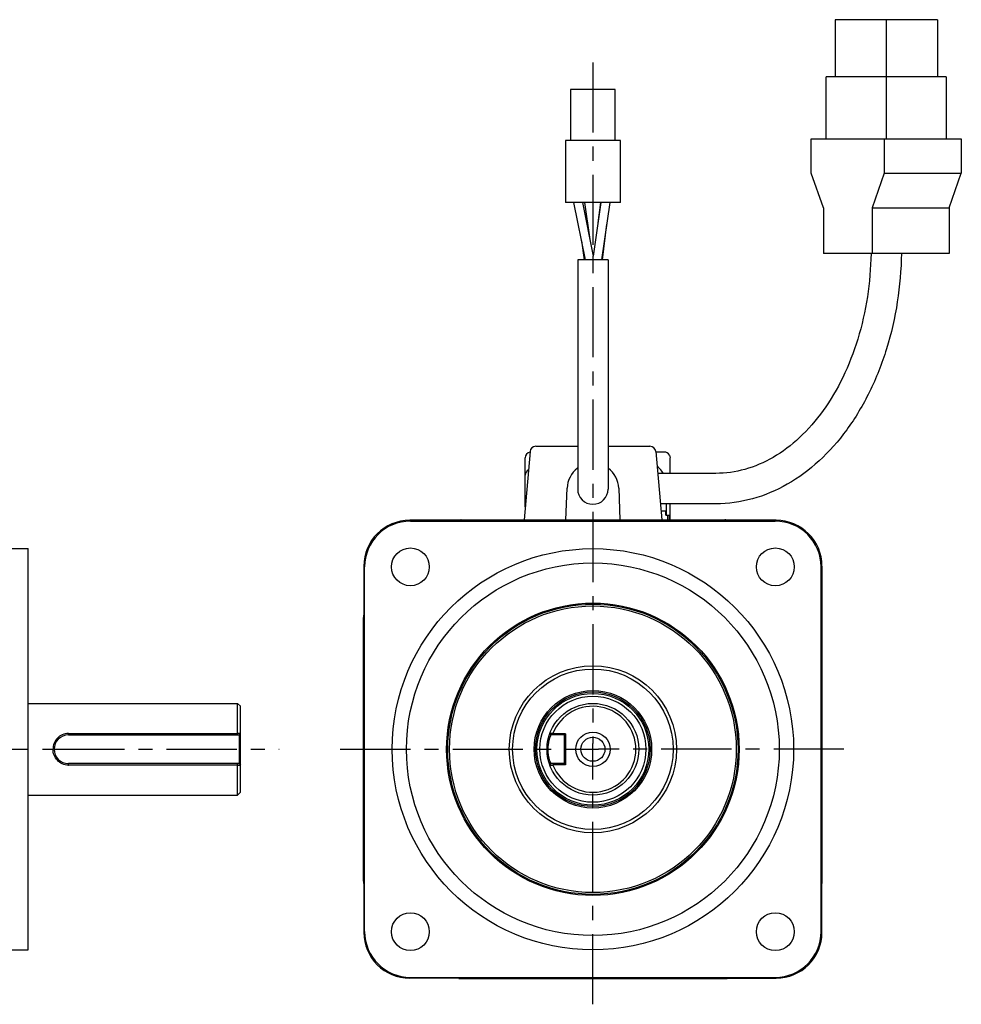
# Model space of a CAD drawing. Header units: millimetres. Extents: x 67 to 508, y 148 to 353.
# Tile 2 of 2: x 344 to 508, y 149 to 321. Entities that reach past the tile are written whole.
import ezdxf

# ---------------------------------------------------------------- set-up
doc = ezdxf.new("R2010")
doc.units = ezdxf.units.MM
doc.header["$LTSCALE"] = 32.67
doc.linetypes.add('CENTER', pattern=[0.6, 0.375, -0.075, 0.075, -0.075])
doc.layers.get('0').update_dxf_attribs({"linetype": 'CONTINUOUS'})
doc.layers.add('DEFAULT_1', color=7, linetype='CENTER')

msp = doc.modelspace()

# ---------------------------------------------------------------- linework, layer by layer
at = {"color": 7, "linetype": 'Continuous'}
for p, q in [((485.8, 321.07), (485.8, 311.07)), ((503.62, 321.07), (485.8, 321.07)), ((494.71, 321.07), (494.71, 300.27)), ((503.62, 321.07), (503.62, 311.07)), ((484.25, 300.27), (484.25, 311.07)), ((505.18, 311.07), (484.25, 311.07)), ((505.18, 311.07), (505.18, 300.27)), ((439.65, 308.88), (439.65, 299.98)), ((447.45, 308.88), (439.65, 308.88)), ((447.45, 299.98), (447.45, 308.88)), ((438.75, 299.98), (438.75, 289.18)), ((448.35, 299.98), (438.75, 299.98)), ((448.35, 289.18), (448.35, 299.98)), ((481.63, 294.27), (481.63, 300.27)), ((481.63, 300.27), (507.79, 300.27)), ((494.36, 300.27), (494.36, 294.27)), ((507.79, 300.27), (507.79, 294.27)), ((483.75, 288.27), (481.63, 294.27)), ((494.36, 294.27), (492.24, 288.27)), ((494.36, 294.27), (507.79, 294.27)), ((505.67, 288.27), (507.79, 294.27)), ((448.35, 289.18), (438.75, 289.18)), ((440.19, 289.18), (442.22, 279.18)), ((441.72, 289.18), (443.62, 279.83)), ((442.09, 289.18), (443.03, 282.73)), ((444.96, 289.18), (443.61, 279.83)), ((444.89, 289.18), (444.44, 285.61)), ((446.48, 289.18), (445.03, 279.18)), ((483.75, 288.27), (483.75, 280.27)), ((492.24, 288.27), (492.24, 280.27)), ((492.24, 288.27), (505.67, 288.27)), ((505.67, 288.27), (505.67, 280.27)), ((445.93, 285.41), (445.15, 279.18)), ((441.55, 282.48), (442.03, 279.18)), ((505.67, 280.27), (483.75, 280.27)), ((440.9, 279.18), (440.9, 239.18)), ((446.2, 279.18), (440.9, 279.18)), ((446.2, 279.18), (446.2, 239.18)), ((432.6, 245.73), (431.55, 233.79)), ((433.59, 246.64), (440.9, 246.64)), ((446.2, 246.64), (453.51, 246.64)), ((454.51, 245.73), (455.55, 233.79)), ((456, 245.63), (454.51, 245.63)), ((431.75, 236.08), (431.75, 244.63)), ((457, 241.92), (457, 244.63)), ((465.01, 241.92), (454.84, 241.92)), ((438.86, 233.79), (439.06, 239.34)), ((448.05, 239.34), (448.24, 233.79)), ((465.01, 236.62), (455.31, 236.62)), ((456.3, 235.33), (455.42, 235.33)), ((456.3, 234.63), (456.3, 235.33)), ((456.32, 236.62), (456.32, 234.63)), ((457, 233.79), (457, 236.62)), ((420.55, 233.73), (411.61, 233.73)), ((420.55, 233.79), (466.55, 233.79)), ((456.3, 234.63), (456.89, 234.63)), ((456.62, 233.79), (456.62, 234.63)), ((456.89, 233.79), (456.89, 234.63)), ((475.49, 233.73), (466.55, 233.73)), ((411.75, 233.59), (475.35, 233.59)), ((342.1, 228.79), (345.1, 228.79)), ((345.1, 158.79), (345.1, 228.79)), ((403.61, 225.73), (403.61, 216.79)), ((403.75, 161.99), (403.75, 225.59)), ((483.35, 161.99), (483.35, 225.59)), ((483.49, 225.73), (483.49, 216.79)), ((403.55, 170.79), (403.55, 216.79)), ((483.55, 170.79), (483.55, 216.79)), ((345.1, 201.79), (381.6, 201.79)), ((382.1, 201.29), (381.6, 201.79)), ((381.6, 196.55), (381.6, 201.79)), ((382.1, 186.29), (382.1, 201.29)), ((352.1, 196.56), (381.6, 196.56)), ((352.1, 196.29), (352.1, 196.56)), ((352.1, 196.29), (381.9, 196.29)), ((381.78, 196.55), (381.61, 196.55)), ((381.94, 196.55), (381.78, 196.55)), ((382.1, 196.55), (381.9, 196.29)), ((382.1, 196.49), (381.9, 196.29)), ((381.9, 196.29), (381.9, 191.29)), ((382.1, 196.55), (381.94, 196.55)), ((436.22, 196.55), (436.04, 196.55)), ((436.23, 196.29), (436.05, 196.56)), ((436.4, 196.55), (436.22, 196.55)), ((438.55, 196.29), (436.23, 196.29)), ((436.57, 196.55), (436.4, 196.55)), ((436.58, 196.55), (436.56, 196.49)), ((438.75, 196.49), (436.56, 196.49)), ((436.56, 196.49), (436.64, 196.29)), ((438.55, 196.29), (438.75, 196.49)), ((438.55, 196.29), (438.55, 191.29)), ((438.75, 196.49), (438.75, 191.09)), ((349.6, 193.79), (349.4, 193.79)), ((381.9, 191.29), (352.1, 191.29)), ((352.1, 191.02), (352.1, 191.29)), ((381.6, 191.03), (352.1, 191.02)), ((381.6, 185.79), (381.6, 191.03)), ((381.61, 191.04), (381.78, 191.04)), ((381.78, 191.04), (381.94, 191.04)), ((381.9, 191.29), (382.1, 191.09)), ((381.9, 191.29), (382.1, 191.04)), ((381.94, 191.04), (382.1, 191.04)), ((436.04, 191.04), (436.4, 191.04)), ((436.23, 191.29), (436.05, 191.03)), ((436.23, 191.29), (436.19, 191.41)), ((438.55, 191.29), (436.23, 191.29)), ((436.4, 191.04), (436.57, 191.04)), ((436.64, 191.29), (436.56, 191.09)), ((438.75, 191.09), (436.56, 191.09)), ((436.56, 191.09), (436.58, 191.04)), ((438.75, 191.09), (438.55, 191.29)), ((345.1, 185.79), (381.6, 185.79)), ((382.1, 186.29), (381.6, 185.79)), ((403.61, 170.79), (403.61, 161.85)), ((483.49, 161.85), (483.49, 170.79)), ((342.1, 158.79), (345.1, 158.79)), ((420.55, 153.85), (411.61, 153.85)), ((411.75, 153.99), (475.35, 153.99)), ((420.55, 153.79), (466.55, 153.79)), ((466.55, 153.85), (475.49, 153.85))]:
    msp.add_line(p, q, dxfattribs=at)
at = {"color": 2, "linetype": 'Continuous'}
for p, q in [((443.55, 192.79), (443.55, 194.79)), ((442.55, 193.79), (444.55, 193.79))]:
    msp.add_line(p, q, dxfattribs=at)
at = {"color": 7, "linetype": 'Continuous'}
for centre, radius in [((411.73, 225.61), 3.3), ((443.55, 193.79), 35), ((475.37, 225.61), 3.3), ((443.55, 193.79), 32.5), ((443.55, 193.79), 25.5), ((443.55, 193.79), 25.31), ((443.55, 193.79), 25), ((443.55, 193.79), 14.58), ((443.55, 193.79), 14), ((443.55, 193.79), 10.25), ((443.55, 193.79), 10), ((443.55, 193.79), 9.75), ((443.55, 193.79), 9.25), ((443.55, 193.79), 8), ((443.55, 193.79), 3), ((443.55, 193.79), 2.1), ((411.73, 161.97), 3.3), ((475.37, 161.97), 3.3)]:
    msp.add_circle(centre, radius, dxfattribs=at)
for centre, radius, start, end in [((433.59, 245.64), 1, 90, 175), ((453.51, 245.64), 1, 5, 90), ((456, 244.63), 1, 26.5626, 90.0043), ((432.75, 244.63), 1, 99.8066, 180), ((432.75, 241.63), 1, 116.2255, 180), ((443.55, 239.18), 4.5, 126.3666, 178), ((443.55, 239.18), 4.5, 2, 53.6334), ((443.55, 239.18), 2.65, 180, 360), ((420.55, 230.79), 3, 89.9999, 97.588), ((420.62, 230.82), 2.97, 91.2111, 97.924), ((466.55, 230.79), 3, 82.4325, 90.0001), ((466.49, 230.81), 2.99, 82.1397, 88.7913), ((406.55, 216.79), 3, 172.4362, 180.0001), ((406.54, 216.73), 2.98, 172.1236, 178.7907), ((480.58, 216.73), 2.97, 1.2111, 7.924), ((480.55, 216.79), 3, 359.9999, 7.588), ((443.55, 193.79), 7.5, 201.5256, 158.4743), ((352.1, 193.79), 2.5, 90, 270), ((352.11, 193.94), 2.62, 90.1106, 91.0165), ((352.1, 193.63), 2.61, 269.0554, 269.9706), ((406.55, 170.79), 3, 179.9999, 187.588), ((406.53, 170.86), 2.97, 181.2111, 187.924), ((480.55, 170.79), 3, 352.4324, 0.0001), ((480.57, 170.86), 2.99, 352.1396, 358.7913), ((420.55, 156.79), 3, 262.4332, 270.0001), ((420.62, 156.78), 2.98, 262.1174, 268.7905), ((466.55, 156.79), 3, 269.9999, 277.588), ((466.49, 156.77), 2.97, 271.2111, 277.924)]:
    msp.add_arc(centre, radius, start, end, dxfattribs=at)
for centre, major_axis, start_param, end_param in [((411.61, 225.73), (5.66, -5.66), 2.356347, 3.926839), ((475.49, 225.73), (-5.66, -5.66), 2.356347, 3.926839), ((411.75, 225.59), (5.66, -5.66), 2.356347, 3.926839), ((475.35, 225.59), (-5.66, -5.66), 2.356347, 3.926839), ((411.61, 161.86), (5.66, 5.66), -3.926839, -2.356347), ((411.75, 162), (5.66, 5.66), 2.356347, 3.926839), ((475.35, 162), (-5.66, 5.66), 2.356347, 3.926839), ((475.49, 161.86), (-5.66, 5.66), 2.356347, 3.926839)]:
    msp.add_ellipse(centre, major_axis=major_axis, ratio=0.999695, start_param=start_param, end_param=end_param, dxfattribs=at)
for points, knots in [([(497.35, 280.26), (497.26, 274.65), (496, 266.3), (492.03, 256.15), (488.08, 249.51), (483.25, 244), (477.66, 239.83), (471.5, 237.22), (467.15, 236.62), (465.01, 236.62)], [0, 0, 0, 0, 0.281775, 0.416849, 0.545608, 0.6674, 0.782613, 0.892705, 1, 1, 1, 1]), ([(492.05, 280.25), (491.96, 275.22), (490.85, 267.76), (487.35, 258.71), (483.94, 252.88), (479.83, 248.12), (475.2, 244.58), (470.2, 242.41), (466.71, 241.92), (465.01, 241.92)], [0, 0, 0, 0, 0.293381, 0.432725, 0.563867, 0.685455, 0.79735, 0.901055, 1, 1, 1, 1]), ([(443.58, 279.18), (443.59, 279.3), (443.59, 279.47), (443.6, 279.69), (443.6, 279.79), (443.61, 279.83)], [0, 0, 0, 0, 0.536245, 0.79304, 1, 1, 1, 1]), ([(455.78, 241.93), (455.71, 242.06), (455.44, 242.52), (455.06, 242.92), (454.74, 243.13)], [0, 0, 0, 0, 0.267165, 1, 1, 1, 1]), ([(352.06, 196.56), (351.71, 196.56), (351, 196.4), (350.12, 195.77), (349.54, 194.86), (349.4, 194.15), (349.4, 193.79)], [0, 0, 0, 0, 0.251112, 0.499615, 0.748478, 1, 1, 1, 1]), ([(381.52, 196.29), (381.53, 196.32), (381.55, 196.37), (381.59, 196.45), (381.6, 196.52), (381.6, 196.56)], [0, 0, 0, 0, 0.25172, 0.630994, 1, 1, 1, 1]), ([(435.75, 193.79), (435.75, 194.05), (435.8, 194.86), (436, 195.66), (436.19, 196.17)], [0, 0, 0, 0, 0.321764, 1, 1, 1, 1]), ([(436.19, 196.17), (436.19, 196.19), (436.21, 196.22), (436.22, 196.26), (436.23, 196.28), (436.23, 196.29), (436.23, 196.29)], [0, 0, 0, 0, 0.432121, 0.744806, 0.935083, 1, 1, 1, 1]), ([(352.06, 191.02), (351.71, 191.03), (351, 191.19), (350.12, 191.82), (349.54, 192.73), (349.4, 193.44), (349.4, 193.79)], [0, 0, 0, 0, 0.251113, 0.49967, 0.74853, 1, 1, 1, 1]), ([(436.19, 191.41), (436.15, 191.53), (435.88, 192.29), (435.75, 193.11), (435.75, 193.79)], [0, 0, 0, 0, 0.153643, 1, 1, 1, 1]), ([(381.52, 191.29), (381.53, 191.27), (381.55, 191.22), (381.59, 191.14), (381.6, 191.06), (381.6, 191.03)], [0, 0, 0, 0, 0.251737, 0.63105, 1, 1, 1, 1])]:
    msp.add_open_spline(points, degree=3, knots=knots, dxfattribs=at)
msp.add_open_spline([(456.89, 245.08), (456.96, 244.94), (457, 244.79), (457, 244.63)], degree=3, dxfattribs=at)
at = {"layer": 'DEFAULT_1', "color": 2, "linetype": 'CENTER'}
for p, q in [((443.55, 313.62), (443.55, 194.79)), ((195.66, 193.79), (349.4, 193.79)), ((349.6, 193.79), (388.85, 193.79)), ((399.5, 193.79), (442.55, 193.79)), ((443.55, 149.3), (443.55, 192.79)), ((487.33, 193.79), (444.55, 193.79))]:
    msp.add_line(p, q, dxfattribs=at)

doc.saveas('drawing.dxf')
